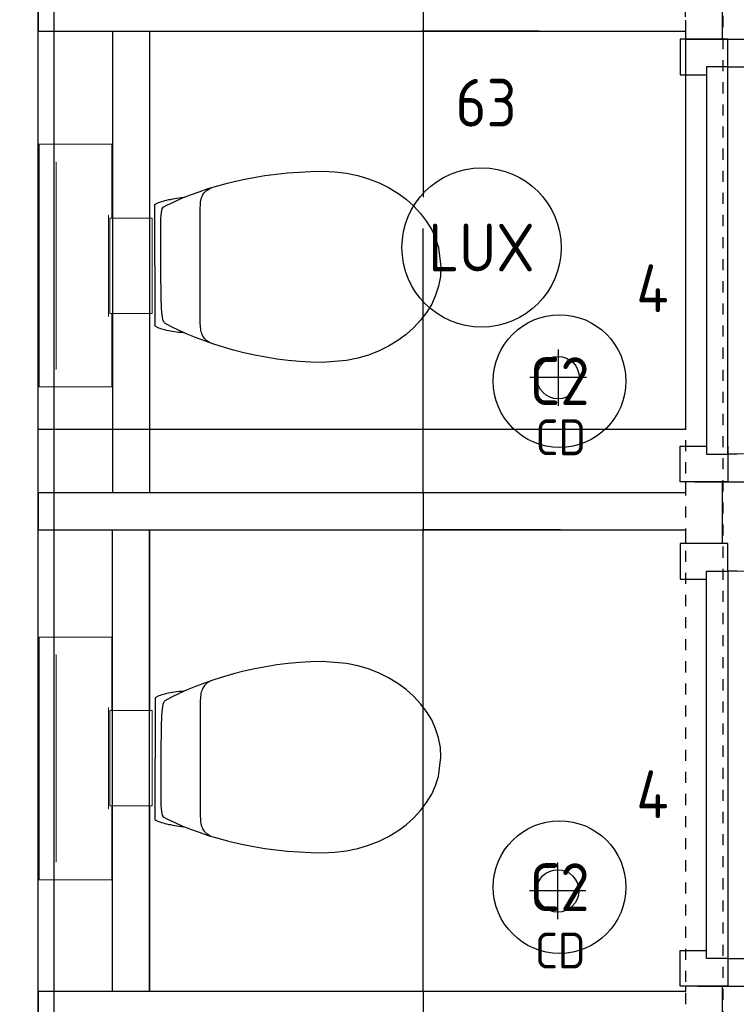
# Model space of a CAD drawing. Header units: millimetres. Extents: x -38032 to 104346, y -31182 to 78566.
# Tile 93 of 213: x 12482 to 13833, y 26520 to 28375. Entities that reach past the tile are written whole.
import ezdxf
from ezdxf.enums import TextEntityAlignment as Align

# ---------------------------------------------------------------- set-up
doc = ezdxf.new("R2010")
doc.units = ezdxf.units.MM
doc.header["$LTSCALE"] = 100
doc.set_wipeout_variables(frame=1)
doc.linetypes.add('STYLE_01', pattern=[0.41664, 0.20828, -0.20836])
for name, color, linetype in [('AL$1A---_ALGEMEEN', 8, 'Continuous'), ('AL------_MAATV', 200, 'Continuous'), ('AL------_SPARING', 2, 'Continuous'), ('BOUWKUNDIG', 8, 'Continuous'), ('EL6311--', 3, 'Continuous'), ('EL6311--_meetgegevens LUX-waarden', 3, 'Continuous')]:
    doc.layers.add(name, color=color, linetype=linetype)
doc.styles.add('Arial', font='ARIAL.TTF')
doc.styles.add('BURO-018', font='iso.shx', dxfattribs={"height": 90})
doc.dimstyles.new('VyA', dxfattribs={"dimtxt": 2.272868, "dimasz": 2.120801, "dimexe": 1.5, "dimexo": 1.59, "dimgap": 0.5, "dimtad": 1, "dimdec": 0, "dimzin": 11, "dimtxsty": 'Arial', "dimblk": 'VW_SLASH', "dimcen": 0, "dimdle": 1, "dimazin": 0, "dimtfac": 0.8, "dimtdec": 0, "dimtix": 1, "dimtmove": 0, "dimatfit": 0, "dimldrblk": 'VW_FILLEDARROW', "dimfxl": 0, "dimfrac": 2, "dimtolj": 1, "dimtzin": 11, "dimarcsym": 0})

# ---------------------------------------------------------------- blocks, each defined once
blk = doc.blocks.new('1115B3A')
at = {"color": 0, "linetype": 'Continuous'}
blk.add_circle((0, 0), 2.5, dxfattribs=at)
at = {"color": 0, "linetype": 'Continuous', "style": 'BURO-018'}
for tag, p in [('E_GKAST', (0, 8)), ('E_GROEP', (0, 5)), ('E_SGROEP', (4.5, 5)), ('E_ARMCODE', (0, 0)), ('E_SLET', (4.5, -1))]:
    blk.add_attdef(tag, text='', height=1.8, dxfattribs=at).set_placement(p, align=Align.MIDDLE)
blk = doc.blocks.new('Centraaldoos')
at = {"color": 1, "linetype": 'Continuous'}
for p, q in [((0, -2), (0, 2)), ((-2, 0), (2, 0))]:
    blk.add_line(p, q, dxfattribs=at)
at = {"color": 0, "linetype": 'Continuous'}
blk.add_circle((0, 0), 1.5, dxfattribs=at)
at = {"color": 0, "linetype": 'Continuous', "style": 'BURO-018'}
blk.add_attdef('AL_POSNR', text='', height=1.8, dxfattribs=at).set_placement((0, 3), align=Align.CENTER)
at = {"color": 0, "linetype": 'Continuous', "style": 'BURO-018', "flags": 1}
blk.add_attdef('AL_OMS', (0, 0), '', height=1.8, dxfattribs=at)
at = {"layer": 'AL------_MAATV', "style": 'BURO-018'}
blk.add_text('CD', height=2.5313, rotation=180, dxfattribs=at).set_placement((1.609, 5.481))
blk = doc.blocks.new('toil. 10 top')
at = {"color": 0, "lineweight": 5}
blk.add_wipeout([(-202.38, 176.35), (202.64, 176.35), (202.64, 77.25), (-202.38, 77.25)], dxfattribs=at).dxf.layer = 'AL$1A---_ALGEMEEN'
at = {"color": 0}
blk.add_wipeout([(-126.41, -63.78), (-125.9, -59.46), (-125.39, -54.88), (-124.88, -50.82), (-124.12, -47.01), (-123.61, -42.94), (-123.1, -39.13), (-122.34, -35.57), (-121.58, -32.02), (-120.82, -28.71), (-120.05, -25.66), (-119.29, -22.87), (-118.27, -19.82), (-117.51, -17.28), (-116.5, -14.99), (-113.95, -10.42), (115.23, -9.66), (116.5, -11.69), (117.77, -13.97), (119.04, -16.52), (120.06, -19.31), (121.08, -22.36), (122.09, -25.41), (122.86, -28.71), (123.87, -32.02), (124.64, -36.08), (125.14, -39.64), (125.91, -43.45), (126.67, -47.52), (127.18, -51.33), (127.94, -55.39), (129.46, -63.27)], dxfattribs=at).dxf.layer = 'AL$1A---_ALGEMEEN'
at = {"layer": 'AL$1A---_ALGEMEEN', "color": 0, "lineweight": 5, "flags": 128}
blk.add_lwpolyline([(-202.38, 176.35), (202.64, 176.35), (202.64, 77.25), (-202.38, 77.25), (-202.38, 176.35)], dxfattribs=at)
at = {"layer": 'AL$1A---_ALGEMEEN', "color": 0, "flags": 128}
blk.add_lwpolyline([(-126.41, -63.78), (-125.9, -59.46), (-125.39, -54.88), (-124.88, -50.82), (-124.12, -47.01), (-123.61, -42.94), (-123.1, -39.13), (-122.34, -35.57), (-121.58, -32.02), (-120.82, -28.71), (-120.05, -25.66), (-119.29, -22.87), (-118.27, -19.82), (-117.51, -17.28), (-116.5, -14.99), (-113.95, -10.42), (115.23, -9.66), (116.5, -11.69), (117.77, -13.97), (119.04, -16.52), (120.06, -19.31), (121.08, -22.36), (122.09, -25.41), (122.86, -28.71), (123.87, -32.02), (124.64, -36.08), (125.14, -39.64), (125.91, -43.45), (126.67, -47.52), (127.18, -51.33), (127.94, -55.39), (129.46, -63.27)], dxfattribs=at)
at = {"color": 0, "lineweight": 5}
blk.add_wipeout([(-89.82, 75.21), (89.57, 75.21), (89.57, -4.57), (-89.82, -4.57)], dxfattribs=at).dxf.layer = 'AL$1A---_ALGEMEEN'
at = {"color": 0}
blk.add_wipeout([(-182.05, -326), (-181.8, -304.15), (-180.53, -282.55), (-178.5, -260.95), (-175.96, -239.61), (-172.4, -218.77), (-168.59, -198.19), (-164.01, -177.86), (-159.18, -158.29), (-153.59, -139.24), (-147.75, -120.94), (-141.65, -103.15), (-135.3, -86.65), (-128.69, -70.89), (-121.83, -55.65), (-114.97, -41.42), (-107.86, -28.46), (-106.59, -27.19), (-104.3, -25.92), (-101, -24.9), (-96.93, -24.14), (-92.1, -23.38), (-86.51, -22.87), (-80.16, -22.36), (-73.04, -22.11), (-65.68, -21.85), (-57.29, -21.6), (-48.65, -21.6), (-39.5, -21.6), (-29.85, -21.34), (-19.68, -21.34), (1.41, -21.34), (11.81, -21.34), (22.49, -21.34), (32.4, -21.34), (42.31, -21.09), (51.2, -21.09), (60.09, -20.84), (68.22, -20.84), (76.1, -20.84), (82.96, -21.09), (89.32, -21.34), (95.16, -21.6), (99.99, -22.11), (104.05, -22.87), (107.1, -23.63), (110.66, -25.66), (113.96, -32.52), (120.82, -45.99), (127.43, -60.98), (133.78, -76.74), (139.63, -93.25), (145.47, -110.27), (150.81, -128.31), (155.89, -147.11), (158.18, -156.77), (162.5, -176.33), (166.56, -196.41), (169.86, -216.99), (172.66, -238.34), (174.95, -259.93), (176.73, -281.79), (177.74, -303.64), (178.25, -326), (177.23, -348.87), (174.44, -370.981), (170.12, -392.571), (164.02, -412.651), (156.4, -432.471), (147.25, -450.511), (136.83, -467.791), (125.4, -483.801), (112.44, -498.031), (98.72, -510.981), (83.73, -522.161), (67.97, -531.821), (51.45, -539.191), (34.43, -544.781), (-1.9, -549.101), (-20.19, -548.081), (-38.23, -544.781), (-55.51, -539.191), (-72.03, -531.821), (-87.78, -522.161), (-102.52, -510.981), (-116.5, -498.031), (-129.2, -483.801), (-140.89, -467.791), (-151.31, -450.511), (-160.46, -432.471), (-168.08, -412.651), (-174.18, -392.571), (-178.5, -370.981)], dxfattribs=at).dxf.layer = 'AL$1A---_ALGEMEEN'
at = {"layer": 'AL$1A---_ALGEMEEN', "color": 0}
blk.add_line((460, 0), (-460, 0), dxfattribs=at)
at = {"layer": 'AL$1A---_ALGEMEEN', "color": 0, "lineweight": 5, "flags": 128}
blk.add_lwpolyline([(-89.82, 75.21), (89.57, 75.21), (89.57, -4.57), (-89.82, -4.57), (-89.82, 75.21)], dxfattribs=at)
at = {"layer": 'AL$1A---_ALGEMEEN', "color": 0, "flags": 128}
blk.add_lwpolyline([(-182.05, -326), (-181.8, -304.15), (-180.53, -282.55), (-178.5, -260.95), (-175.96, -239.61), (-172.4, -218.77), (-168.59, -198.19), (-164.01, -177.86), (-159.18, -158.29), (-153.59, -139.24), (-147.75, -120.94), (-141.65, -103.15), (-135.3, -86.65), (-128.69, -70.89), (-121.83, -55.65), (-114.97, -41.42), (-107.86, -28.46), (-106.59, -27.19), (-104.3, -25.92), (-101, -24.9), (-96.93, -24.14), (-92.1, -23.38), (-86.51, -22.87), (-80.16, -22.36), (-73.04, -22.11), (-65.68, -21.85), (-57.29, -21.6), (-48.65, -21.6), (-39.5, -21.6), (-29.85, -21.34), (-19.68, -21.34), (1.41, -21.34), (11.81, -21.34), (22.49, -21.34), (32.4, -21.34), (42.31, -21.09), (51.2, -21.09), (60.09, -20.84), (68.22, -20.84), (76.1, -20.84), (82.96, -21.09), (89.32, -21.34), (95.16, -21.6), (99.99, -22.11), (104.05, -22.87), (107.1, -23.63), (110.66, -25.66), (113.96, -32.52), (120.82, -45.99), (127.43, -60.98), (133.78, -76.74), (139.63, -93.25), (145.47, -110.27), (150.81, -128.31), (155.89, -147.11), (158.18, -156.77), (162.5, -176.33), (166.56, -196.41), (169.86, -216.99), (172.66, -238.34), (174.95, -259.93), (176.73, -281.79), (177.74, -303.64), (178.25, -326), (177.23, -348.87), (174.44, -370.981), (170.12, -392.571), (164.02, -412.651), (156.4, -432.471), (147.25, -450.511), (136.83, -467.791), (125.4, -483.801), (112.44, -498.031), (98.72, -510.981), (83.73, -522.161), (67.97, -531.821), (51.45, -539.191), (34.43, -544.781), (-1.9, -549.101), (-20.19, -548.081), (-38.23, -544.781), (-55.51, -539.191), (-72.03, -531.821), (-87.78, -522.161), (-102.52, -510.981), (-116.5, -498.031), (-129.2, -483.801), (-140.89, -467.791), (-151.31, -450.511), (-160.46, -432.471), (-168.08, -412.651), (-174.18, -392.571), (-178.5, -370.981), (-182.05, -326)], dxfattribs=at)
at = {"color": 0, "lineweight": 5}
for points in [[(-228.05, 208.36), (-228.05, 71.4), (-89.82, 71.4)], [(89.82, 71.4), (229.32, 71.4), (229.32, 208.87)]]:
    blk.add_wipeout(points, dxfattribs=at).dxf.layer = 'AL$1A---_ALGEMEEN'
at = {"color": 0}
blk.add_wipeout([(-145.72, -115.35), (-144.45, -112.56), (-142.92, -110.01), (-141.14, -107.73), (-139.11, -105.19), (-137.08, -103.41), (-134.79, -101.88), (-132.25, -100.36), (-129.71, -99.09), (-127.17, -98.33), (-124.37, -97.31), (-121.83, -96.8), (-119.04, -96.29), (-116.24, -96.04), (-113.45, -95.79), (-107.86, -95.54), (110.66, -95.54), (112.95, -95.79), (115.74, -95.79), (118.28, -96.04), (120.82, -96.04), (123.36, -96.55), (125.91, -97.06), (128.19, -97.82), (130.73, -98.83), (133.02, -99.85), (135.31, -101.12), (137.59, -102.9), (139.63, -104.68), (141.66, -107.22), (143.44, -109.51), (147, -115.35)], dxfattribs=at).dxf.layer = 'AL$1A---_ALGEMEEN'
at = {"layer": 'AL$1A---_ALGEMEEN', "color": 0, "lineweight": 5}
blk.add_line((-228.05, 208.36), (229.32, 208.36), dxfattribs=at)
at = {"layer": 'AL$1A---_ALGEMEEN', "color": 0}
blk.add_line((460, 70), (-460, 70), dxfattribs=at)
at = {"layer": 'AL$1A---_ALGEMEEN', "color": 0, "lineweight": 5, "flags": 128}
for points in [[(-228.05, 208.36), (-228.05, 71.4), (-89.82, 71.4)], [(89.82, 71.4), (229.32, 71.4), (229.32, 208.87)]]:
    blk.add_lwpolyline(points, dxfattribs=at)
at = {"layer": 'AL$1A---_ALGEMEEN', "color": 0, "flags": 128}
blk.add_lwpolyline([(-145.72, -115.35), (-144.45, -112.56), (-142.92, -110.01), (-141.14, -107.73), (-139.11, -105.19), (-137.08, -103.41), (-134.79, -101.88), (-132.25, -100.36), (-129.71, -99.09), (-127.17, -98.33), (-124.37, -97.31), (-121.83, -96.8), (-119.04, -96.29), (-116.24, -96.04), (-113.45, -95.79), (-107.86, -95.54), (110.66, -95.54), (112.95, -95.79), (115.74, -95.79), (118.28, -96.04), (120.82, -96.04), (123.36, -96.55), (125.91, -97.06), (128.19, -97.82), (130.73, -98.83), (133.02, -99.85), (135.31, -101.12), (137.59, -102.9), (139.63, -104.68), (141.66, -107.22), (143.44, -109.51), (147, -115.35)], dxfattribs=at)
blk = doc.blocks.new('32x_hout-mk 809s-p')
at = {"color": 0}
for points in [[(-20.7, -167), (-20.7, -100), (-110.7, -100), (-110.7, -167)], [(-110.7, -867), (-20.7, -867), (-20.7, -934), (-110.7, -934)]]:
    blk.add_wipeout(points, dxfattribs=at).dxf.layer = 'AL$1A---_ALGEMEEN'
at = {"layer": 'AL$1A---_ALGEMEEN', "color": 0}
for points in [[(-20.7, -167), (-20.7, -100), (-110.7, -100), (-110.7, -167)], [(709.1, -864.1), (708.4, -846.2), (707.3, -828.3), (705.8, -810.4), (703.8, -792.6), (701.4, -774.9), (698.5, -757.2), (695.3, -739.6), (691.6, -722.1), (687.4, -704.6), (682.8, -687.3), (677.9, -670.1), (672.4, -653), (666.6, -636.1), (660.4, -619.3), (653.7, -602.6), (646.7, -586.2), (639.2, -569.9), (631.3, -553.8), (623.1, -537.9), (614.5, -522.2), (605.4, -506.7), (596, -491.5), (586.3, -476.4), (576.1, -461.7), (565.6, -447.1), (554.8, -432.9), (543.6, -418.9), (532.1, -405.2), (520.2, -391.8), (508, -378.6), (495.5, -365.8), (482.7, -353.3), (469.5, -341.1), (456.1, -329.2), (442.4, -317.7), (428.4, -306.5), (414.2, -295.7), (399.6, -285.2), (384.9, -275), (369.8, -265.3), (354.6, -255.9), (339.1, -246.8), (323.4, -238.2), (307.5, -229.9), (291.4, -222.1), (275.1, -214.6), (258.7, -207.6), (242, -200.9), (225.2, -194.7), (208.3, -188.8), (191.2, -183.4), (174, -178.4), (156.7, -173.9), (139.2, -169.7), (121.7, -166), (104.1, -162.7), (86.4, -159.9), (68.7, -157.5), (50.8, -155.5), (33, -154), (15.1, -152.9), (-2.8, -152.2), (-20.7, -152), (-20.7, -882), (709.3, -882)], [(-110.7, -867), (-20.7, -867), (-20.7, -934), (-110.7, -934)]]:
    blk.add_lwpolyline(points, close=True, dxfattribs=at)
at = {"color": 0}
blk.add_wipeout([(-60.7, -152), (-20.7, -152), (-20.7, -882), (-60.7, -882)], dxfattribs=at).dxf.layer = 'AL$1A---_ALGEMEEN'
at = {"layer": 'AL$1A---_ALGEMEEN', "color": 0}
blk.add_lwpolyline([(-60.7, -152), (-20.7, -152), (-20.7, -882), (-60.7, -882)], close=True, dxfattribs=at)
blk = doc.blocks.new('32x_hout-mk 809-p')
at = {"color": 0}
for points in [[(-20.7, -167), (-20.7, -100), (-110.7, -100), (-110.7, -167)], [(-110.7, -867), (-20.7, -867), (-20.7, -934), (-110.7, -934)]]:
    blk.add_wipeout(points, dxfattribs=at).dxf.layer = 'AL$1A---_ALGEMEEN'
at = {"layer": 'AL$1A---_ALGEMEEN', "color": 0}
for points in [[(-20.7, -167), (-20.7, -100), (-110.7, -100), (-110.7, -167)], [(709.1, -864.1), (708.4, -846.2), (707.3, -828.3), (705.8, -810.4), (703.8, -792.6), (701.4, -774.9), (698.5, -757.2), (695.3, -739.6), (691.6, -722.1), (687.4, -704.6), (682.8, -687.3), (677.9, -670.1), (672.4, -653), (666.6, -636.1), (660.4, -619.3), (653.7, -602.6), (646.7, -586.2), (639.2, -569.9), (631.3, -553.8), (623.1, -537.9), (614.5, -522.2), (605.4, -506.7), (596, -491.5), (586.3, -476.4), (576.1, -461.7), (565.6, -447.1), (554.8, -432.9), (543.6, -418.9), (532.1, -405.2), (520.2, -391.8), (508, -378.6), (495.5, -365.8), (482.7, -353.3), (469.5, -341.1), (456.1, -329.2), (442.4, -317.7), (428.4, -306.5), (414.2, -295.7), (399.6, -285.2), (384.9, -275), (369.8, -265.3), (354.6, -255.9), (339.1, -246.8), (323.4, -238.2), (307.5, -229.9), (291.4, -222.1), (275.1, -214.6), (258.7, -207.6), (242, -200.9), (225.2, -194.7), (208.3, -188.8), (191.2, -183.4), (174, -178.4), (156.7, -173.9), (139.2, -169.7), (121.7, -166), (104.1, -162.7), (86.4, -159.9), (68.7, -157.5), (50.8, -155.5), (33, -154), (15.1, -152.9), (-2.8, -152.2), (-20.7, -152), (-20.7, -882), (709.3, -882)], [(-110.7, -867), (-20.7, -867), (-20.7, -934), (-110.7, -934)]]:
    blk.add_lwpolyline(points, close=True, dxfattribs=at)
at = {"color": 0}
blk.add_wipeout([(-60.7, -152), (-20.7, -152), (-20.7, -882), (-60.7, -882)], dxfattribs=at).dxf.layer = 'AL$1A---_ALGEMEEN'
at = {"layer": 'AL$1A---_ALGEMEEN', "color": 0}
blk.add_lwpolyline([(-60.7, -152), (-20.7, -152), (-20.7, -882), (-60.7, -882)], close=True, dxfattribs=at)
blk = doc.blocks.new('VW_SLASH')
at = {"layer": 'AL$1A---_ALGEMEEN', "color": 0, "linetype": 'ByBlock', "lineweight": -2}
blk.add_line((0, 0), (-1, 0), dxfattribs=at)
at = {"layer": 'AL$1A---_ALGEMEEN', "color": 0, "linetype": 'ByBlock', "lineweight": 5}
blk.add_line((0.5, 0.5), (-0.5, -0.5), dxfattribs=at)
blk = doc.blocks.new('*D1166')
at = {"layer": 'AL$1A---_ALGEMEEN', "color": 0, "lineweight": -2}
for p, q in [((-42570.4, -119), (-42037.5, -119)), ((-42039, -121.1), (-42039, -233.2)), ((-42530.4, -235.3), (-42037.5, -235.3))]:
    blk.add_line(p, q, dxfattribs=at)
at = {"layer": 'AL$1A---_ALGEMEEN', "color": 0, "lineweight": -2, "xscale": 2.12080078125, "yscale": 2.12080078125, "zscale": 2.12080078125}
for p, rotation in [((-42039, -119), 90), ((-42039, -235.3), 270)]:
    blk.add_blockref('VW_SLASH', p, dxfattribs=dict(at, rotation=rotation))
blk = doc.blocks.new('VW_FILLEDARROW')
at = {"layer": 'AL$1A---_ALGEMEEN', "color": 0, "lineweight": -2}
blk.add_solid([(0, 0), (0.47, 0.47), (0.47, -0.47)], dxfattribs=at)
blk = doc.blocks.new('*D1167')
at = {"layer": 'AL$1A---_ALGEMEEN', "color": 0, "lineweight": -2}
for p, q in [((-42622.1, -235.3), (-42037.5, -235.3)), ((-42039, -1067.2), (-42039, -237.5)), ((-42606.4, -1069.3), (-42037.5, -1069.3))]:
    blk.add_line(p, q, dxfattribs=at)
at = {"layer": 'AL$1A---_ALGEMEEN', "color": 0, "lineweight": -2, "xscale": 2.12080078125, "yscale": 2.12080078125, "zscale": 2.12080078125}
for p, rotation in [((-42039, -235.3), 90), ((-42039, -1069.3), 270)]:
    blk.add_blockref('VW_SLASH', p, dxfattribs=dict(at, rotation=rotation))
blk = doc.blocks.new('*D1169')
at = {"layer": 'AL$1A---_ALGEMEEN', "color": 0, "lineweight": -2}
for p, q in [((-42500.4, -1185.7), (-42037.5, -1185.7)), ((-42039, -2017.5), (-42039, -1187.8)), ((-42587.1, -2019.7), (-42037.5, -2019.7))]:
    blk.add_line(p, q, dxfattribs=at)
at = {"layer": 'AL$1A---_ALGEMEEN', "color": 0, "lineweight": -2, "xscale": 2.12080078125, "yscale": 2.12080078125, "zscale": 2.12080078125}
for p, rotation in [((-42039, -1185.7), 90), ((-42039, -2019.7), 270)]:
    blk.add_blockref('VW_SLASH', p, dxfattribs=dict(at, rotation=rotation))
blk = doc.blocks.new('*D1170')
at = {"layer": 'AL$1A---_ALGEMEEN', "color": 0, "lineweight": -2}
for p, q in [((-42600.4, -2019.7), (-42037.5, -2019.7)), ((-42039, -2021.8), (-42039, -2133.9)), ((-42566.4, -2136), (-42037.5, -2136))]:
    blk.add_line(p, q, dxfattribs=at)
at = {"layer": 'AL$1A---_ALGEMEEN', "color": 0, "lineweight": -2, "xscale": 2.12080078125, "yscale": 2.12080078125, "zscale": 2.12080078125}
for p, rotation in [((-42039, -2019.7), 90), ((-42039, -2136), 270)]:
    blk.add_blockref('VW_SLASH', p, dxfattribs=dict(at, rotation=rotation))
blk = doc.blocks.new('*D1140')
at = {"layer": 'AL$1A---_ALGEMEEN', "color": 0, "lineweight": -2}
for p, q in [((-43913.7, -853.4), (-43913.7, 481.5)), ((-43845.8, 480), (-43911.6, 480)), ((-43843.7, -783.4), (-43843.7, 481.5))]:
    blk.add_line(p, q, dxfattribs=at)
at = {"layer": 'AL$1A---_ALGEMEEN', "color": 0, "lineweight": -2, "xscale": 2.12080078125, "yscale": 2.12080078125, "zscale": 2.12080078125, "rotation": 180}
blk.add_blockref('VW_SLASH', (-43913.7, 480), dxfattribs=at)
at = {"layer": 'AL$1A---_ALGEMEEN', "color": 0, "lineweight": -2, "xscale": 2.12080078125, "yscale": 2.12080078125, "zscale": 2.12080078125}
blk.add_blockref('VW_SLASH', (-43843.7, 480), dxfattribs=at)
blk = doc.blocks.new('*D1141')
at = {"layer": 'AL$1A---_ALGEMEEN', "color": 0, "lineweight": -2}
for p, q in [((-42885.5, -150), (-43119.2, -150)), ((-43117.7, -152.1), (-43117.7, -217.9)), ((-42899.3, -220), (-43119.2, -220))]:
    blk.add_line(p, q, dxfattribs=at)
at = {"layer": 'AL$1A---_ALGEMEEN', "color": 0, "lineweight": -2, "xscale": 2.12080078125, "yscale": 2.12080078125, "zscale": 2.12080078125}
for p, rotation in [((-43117.7, -150), 90), ((-43117.7, -220), 270)]:
    blk.add_blockref('VW_SLASH', p, dxfattribs=dict(at, rotation=rotation))
blk = doc.blocks.new('*D1142')
at = {"layer": 'AL$1A---_ALGEMEEN', "color": 0, "lineweight": -2}
for p, q in [((-42859.3, -1090), (-43119.2, -1090)), ((-43117.7, -1092.1), (-43117.7, -1157.9)), ((-42859.3, -1160), (-43119.2, -1160))]:
    blk.add_line(p, q, dxfattribs=at)
at = {"layer": 'AL$1A---_ALGEMEEN', "color": 0, "lineweight": -2, "xscale": 2.12080078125, "yscale": 2.12080078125, "zscale": 2.12080078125}
for p, rotation in [((-43117.7, -1090), 90), ((-43117.7, -1160), 270)]:
    blk.add_blockref('VW_SLASH', p, dxfattribs=dict(at, rotation=rotation))
blk = doc.blocks.new('*D1143')
at = {"layer": 'AL$1A---_ALGEMEEN', "color": 0, "lineweight": -2}
for p, q in [((-42979.3, -2030), (-43119.2, -2030)), ((-43117.7, -2032.1), (-43117.7, -2097.9)), ((-42979.3, -2100), (-43119.2, -2100))]:
    blk.add_line(p, q, dxfattribs=at)
at = {"layer": 'AL$1A---_ALGEMEEN', "color": 0, "lineweight": -2, "xscale": 2.12080078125, "yscale": 2.12080078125, "zscale": 2.12080078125}
for p, rotation in [((-43117.7, -2030), 90), ((-43117.7, -2100), 270)]:
    blk.add_blockref('VW_SLASH', p, dxfattribs=dict(at, rotation=rotation))
blk = doc.blocks.new('*D1144')
at = {"layer": 'AL$1A---_ALGEMEEN', "color": 0, "lineweight": -2}
for p, q in [((-43049.3, -220), (-43119.2, -220)), ((-43117.7, -222.1), (-43117.7, -533.1)), ((-43117.7, -1087.9), (-43117.7, -591.8)), ((-42889.3, -1090), (-43119.2, -1090))]:
    blk.add_line(p, q, dxfattribs=at)
at = {"layer": 'AL$1A---_ALGEMEEN', "color": 0, "lineweight": -2, "xscale": 2.12080078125, "yscale": 2.12080078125, "zscale": 2.12080078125}
for p, rotation in [((-43117.7, -220), 90), ((-43117.7, -1090), 270)]:
    blk.add_blockref('VW_SLASH', p, dxfattribs=dict(at, rotation=rotation))
blk = doc.blocks.new('*D1145')
at = {"layer": 'AL$1A---_ALGEMEEN', "color": 0, "lineweight": -2}
for p, q in [((-42885.5, -1160), (-43119.2, -1160)), ((-43117.7, -2027.9), (-43117.7, -1162.1)), ((-42885.5, -2030), (-43119.2, -2030))]:
    blk.add_line(p, q, dxfattribs=at)
at = {"layer": 'AL$1A---_ALGEMEEN', "color": 0, "lineweight": -2, "xscale": 2.12080078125, "yscale": 2.12080078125, "zscale": 2.12080078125}
for p, rotation in [((-43117.7, -1160), 90), ((-43117.7, -2030), 270)]:
    blk.add_blockref('VW_SLASH', p, dxfattribs=dict(at, rotation=rotation))
blk = doc.blocks.new('*D1147')
at = {"layer": 'AL$1A---_ALGEMEEN', "color": 0, "lineweight": -2}
for p, q in [((-42623.7, -221.6), (-42623.7, -971.5)), ((-43843.7, -968.4), (-43843.7, -968.5)), ((-43841.6, -970), (-42625.8, -970))]:
    blk.add_line(p, q, dxfattribs=at)
at = {"layer": 'AL$1A---_ALGEMEEN', "color": 0, "lineweight": -2, "xscale": 2.12080078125, "yscale": 2.12080078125, "zscale": 2.12080078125, "rotation": 180}
blk.add_blockref('VW_SLASH', (-43843.7, -970), dxfattribs=at)
at = {"layer": 'AL$1A---_ALGEMEEN', "color": 0, "lineweight": -2, "xscale": 2.12080078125, "yscale": 2.12080078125, "zscale": 2.12080078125}
blk.add_blockref('VW_SLASH', (-42623.7, -970), dxfattribs=at)
blk = doc.blocks.new('*D1159')
at = {"layer": 'AL$1A---_ALGEMEEN', "color": 0, "lineweight": -2}
for p, q in [((-43843.7, -460.9), (-43843.7, 481.5)), ((-43841.6, 480), (-42625.8, 480)), ((-42623.7, -193.4), (-42623.7, 481.5))]:
    blk.add_line(p, q, dxfattribs=at)
at = {"layer": 'AL$1A---_ALGEMEEN', "color": 0, "lineweight": -2, "xscale": 2.12080078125, "yscale": 2.12080078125, "zscale": 2.12080078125, "rotation": 180}
blk.add_blockref('VW_SLASH', (-43843.7, 480), dxfattribs=at)
at = {"layer": 'AL$1A---_ALGEMEEN', "color": 0, "lineweight": -2, "xscale": 2.12080078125, "yscale": 2.12080078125, "zscale": 2.12080078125}
blk.add_blockref('VW_SLASH', (-42623.7, 480), dxfattribs=at)
blk = doc.blocks.new('080101-lux')
at = {"color": 0, "linetype": 'Continuous'}
blk.add_circle((0, 0), 3, dxfattribs=at)
at = {"color": 0, "linetype": 'Continuous', "style": 'BURO-018', "flags": 1}
for tag, p in [('E_ID', (0, 0)), ('E_NUMMER', (0, -5))]:
    blk.add_attdef(tag, p, '', height=1.8, dxfattribs=at)
at = {"color": 0, "linetype": 'Continuous', "style": 'BURO-018'}
blk.add_attdef('E_TEXT', text='', height=1.8, dxfattribs=at).set_placement((0, 0), align=Align.MIDDLE)
blk.add_attdef('E_KODE', text='', height=1.8, dxfattribs=at).set_placement((5, 0), align=Align.MIDDLE_LEFT)
blk = doc.blocks.new('Group-30')
at = {"color": 0}
for points in [[(-43843.69, -220.004), (-43633.69, -220.004), (-43633.69, -1090.004), (-43843.69, -1090.004)], [(-43843.69, -1159.543), (-43633.69, -1159.543), (-43633.69, -2029.543), (-43843.69, -2029.543)]]:
    blk.add_wipeout(points, dxfattribs=at).dxf.layer = 'AL$1A---_ALGEMEEN'
at = {"layer": 'AL$1A---_ALGEMEEN', "color": 0}
for points in [[(-43843.69, -220.004), (-43633.69, -220.004), (-43633.69, -1090.004), (-43843.69, -1090.004)], [(-43843.69, -1159.543), (-43633.69, -1159.543), (-43633.69, -2029.543), (-43843.69, -2029.543)]]:
    blk.add_lwpolyline(points, close=True, dxfattribs=at)
at = {"layer": 'AL$1A---_ALGEMEEN', "color": 0, "rotation": 90}
blk.add_blockref('toil. 10 top', (-43633.69, -662.379), dxfattribs=at)
at = {"layer": 'AL$1A---_ALGEMEEN', "color": 0, "xscale": -1, "rotation": 90}
blk.add_blockref('toil. 10 top', (-43633.69, -1590.129), dxfattribs=at)
at = {"color": 0}
blk.add_wipeout([(-42553.69, -2148.004), (-42553.69, -1998.004), (-42623.69, -1998.004), (-42623.69, -2030.004), (-43843.69, -2030.004), (-43843.69, -2100.004), (-42623.69, -2100.004), (-42623.69, -2148.004)], dxfattribs=at).dxf.layer = 'AL$1A---_ALGEMEEN'
at = {"layer": 'AL$1A---_ALGEMEEN', "color": 0}
blk.add_lwpolyline([(-42553.69, -2148.004), (-42553.69, -1998.004), (-42623.69, -1998.004), (-42623.69, -2030.004), (-43843.69, -2030.004), (-43843.69, -2100.004), (-42623.69, -2100.004), (-42623.69, -2148.004)], close=True, dxfattribs=at)
dim = blk.add_linear_dim(base=(-43117.69, -2100.004), p1=(-42977.69, -2030.004), p2=(-42977.69, -2100.004), angle=90, dimstyle='VyA', override={"dimtxt": 2.272868, "dimgap": 25, "dimlfac": 50, "dimpost": '<>', "dimtxsty": 'Arial', "dimtmove": 2}, dxfattribs=at)
dim.commit()
dim.dimension.update_dxf_attribs({"geometry": '*D1143', "text_midpoint": (-43143.851, -2065.004)})
at = {"color": 0}
blk.add_wipeout([(-43843.69, -2970.004), (-43843.69, -2320.169), (-43843.69, -2100.004), (-43843.69, -2030.004), (-43843.69, -1160.004), (-43843.69, -1090.004), (-43843.69, -220.004), (-43843.69, -150.004), (-43843.69, -90.169), (-43843.69, 724.996), (-43913.69, 724.996), (-43913.69, -70.012), (-43913.69, -150.004), (-43913.69, -220.004), (-43913.69, -1090.004), (-43913.69, -1160.004), (-43913.69, -2030.004), (-43913.69, -2100.004), (-43913.69, -2300.012), (-43913.69, -2970.004)], dxfattribs=at).dxf.layer = 'AL$1A---_ALGEMEEN'
at = {"layer": 'AL$1A---_ALGEMEEN', "color": 0}
blk.add_lwpolyline([(-43843.69, -2970.004), (-43843.69, -2320.169), (-43843.69, -2100.004), (-43843.69, -2030.004), (-43843.69, -1160.004), (-43843.69, -1090.004), (-43843.69, -220.004), (-43843.69, -150.004), (-43843.69, -90.169), (-43843.69, 724.996), (-43913.69, 724.996), (-43913.69, -70.012), (-43913.69, -150.004), (-43913.69, -220.004), (-43913.69, -1090.004), (-43913.69, -1160.004), (-43913.69, -2030.004), (-43913.69, -2100.004), (-43913.69, -2300.012), (-43913.69, -2970.004)], close=True, dxfattribs=at)
at = {"color": 0}
for points in [[(-43843.69, -150.004), (-43843.69, -220.004), (-42623.69, -220.004), (-42623.69, -235.337), (-42553.69, -235.337), (-42553.69, -119.004), (-42623.69, -119.004), (-42623.69, -150.004)], [(-43843.69, -1090.004), (-43843.69, -1160.004), (-42623.69, -1160.004), (-42623.69, -1186.004), (-42553.69, -1186.004), (-42553.69, -1068.004), (-42623.69, -1068.004), (-42623.69, -1090.004)]]:
    blk.add_wipeout(points, dxfattribs=at).dxf.layer = 'AL$1A---_ALGEMEEN'
at = {"layer": 'AL$1A---_ALGEMEEN', "color": 0}
for points in [[(-43843.69, -150.004), (-43843.69, -220.004), (-42623.69, -220.004), (-42623.69, -235.337), (-42553.69, -235.337), (-42553.69, -119.004), (-42623.69, -119.004), (-42623.69, -150.004)], [(-43843.69, -1090.004), (-43843.69, -1160.004), (-42623.69, -1160.004), (-42623.69, -1186.004), (-42553.69, -1186.004), (-42553.69, -1068.004), (-42623.69, -1068.004), (-42623.69, -1090.004)]]:
    blk.add_lwpolyline(points, close=True, dxfattribs=at)
dim = blk.add_linear_dim(base=(-43913.69, 479.988), p1=(-43843.69, -785.012), p2=(-43913.69, -855.012), dimstyle='VyA', override={"dimtxt": 2.272868, "dimgap": 25, "dimlfac": 50, "dimpost": '<>', "dimtxsty": 'Arial', "dimtmove": 2}, dxfattribs=at)
dim.commit()
dim.dimension.update_dxf_attribs({"geometry": '*D1140', "text_midpoint": (-43878.69, 506.149)})
for base, p1, p2, picture, middle in [((-43117.69, -220.004), (-42883.871, -150.004), (-42897.69, -220.004), '*D1141', (-43143.851, -185.004)), ((-43117.69, -1160.004), (-42857.69, -1090.004), (-42857.69, -1160.004), '*D1142', (-43143.851, -1125.004)), ((-43117.69, -1160.004), (-42883.871, -2030.004), (-42883.871, -1160.004), '*D1145', (-43143.851, -1595.004))]:
    dim = blk.add_linear_dim(base=base, p1=p1, p2=p2, angle=90, dimstyle='VyA', override={"dimtxt": 2.272868, "dimgap": 25, "dimlfac": 50, "dimpost": '<>', "dimtxsty": 'Arial', "dimtmove": 2}, dxfattribs=at)
    dim.commit()
    dim.dimension.update_dxf_attribs({"geometry": picture, "text_midpoint": middle})
dim = blk.add_linear_dim(base=(-43117.69, -220.004), p1=(-42887.69, -1090.004), p2=(-43047.69, -220.004), angle=90, dimstyle='VyA', override={"dimtxt": 2.272868, "dimgap": 25, "dimlfac": 50, "dimpost": '<>', "dimtxsty": 'Arial', "dimtmove": 2}, dxfattribs=at)
dim.commit()
dim.dimension.update_dxf_attribs({"geometry": '*D1144', "text_midpoint": (-43142.69, -562.45), "dimtype": 128})
at = {"layer": 'AL$1A---_ALGEMEEN', "color": 0, "xscale": -1, "rotation": 180}
blk.add_blockref('32x_hout-mk 809s-p', (-42522.983, -1169.337), dxfattribs=at)
at = {"layer": 'AL$1A---_ALGEMEEN', "color": 0}
blk.add_blockref('32x_hout-mk 809-p', (-42522.983, -1085.67), dxfattribs=at)
at = {"layer": 'AL$1A---_ALGEMEEN', "color": 0, "linetype": 'STYLE_01'}
blk.add_lwpolyline([(-42622.822, 724.996), (-42552.822, 724.996), (-42552.822, -2970.004), (-42622.822, -2970.004)], close=True, dxfattribs=at)
at = {"layer": 'AL$1A---_ALGEMEEN', "color": 0}
for base, p1, p2, picture, middle in [((-42623.69, 479.988), (-43843.69, -462.504), (-42623.69, -195.004), '*D1159', (-43233.69, 506.148)), ((-42623.69, -970.012), (-43843.69, -970.012), (-42623.69, -220.004), '*D1147', (-43233.69, -943.852))]:
    dim = blk.add_linear_dim(base=base, p1=p1, p2=p2, dimstyle='VyA', override={"dimtxt": 2.272868, "dimgap": 25, "dimlfac": 50, "dimpost": '<>', "dimtxsty": 'Arial', "dimtmove": 2}, dxfattribs=at)
    dim.commit()
    dim.dimension.update_dxf_attribs({"geometry": picture, "text_midpoint": middle})
for base, p1, p2, picture, middle in [((-42039, -235.337), (-42571.969, -119.004), (-42531.969, -235.337), '*D1166', (-42065.16, -177.171)), ((-42039, -235.337), (-42607.969, -1069.337), (-42623.69, -235.337), '*D1167', (-42065.16, -652.337)), ((-42039, -1185.67), (-42588.69, -2019.67), (-42501.969, -1185.67), '*D1169', (-42065.16, -1602.67)), ((-42039, -2136.004), (-42601.969, -2019.67), (-42568, -2136.004), '*D1170', (-42065.16, -2077.837))]:
    dim = blk.add_linear_dim(base=base, p1=p1, p2=p2, angle=90, dimstyle='VyA', override={"dimtxt": 2.272868, "dimgap": 25, "dimlfac": 50, "dimpost": '<>', "dimtxsty": 'Arial', "dimtmove": 2}, dxfattribs=at)
    dim.commit()
    dim.dimension.update_dxf_attribs({"geometry": picture, "text_midpoint": middle})
blk = doc.blocks.new('200254 W 212 3 04-12-2007')
at = {"layer": 'AL$1A---_ALGEMEEN'}
blk.add_blockref('Group-30', (20163, 3587.4), dxfattribs=at)
blk.add_lwpolyline([(-23650.9, 4262.4), (-21307.9, 4262.4), (-21307.9, 692.4), (-23650.9, 692.4)], close=True, dxfattribs=at)

msp = doc.modelspace()

# ---------------------------------------------------------------- block references
at = {"layer": 'BOUWKUNDIG'}
msp.add_blockref('200254 W 212 3 04-12-2007', (36198, 24986.5), dxfattribs=at)

# ---------------------------------------------------------------- next in the draw order: block references
at = {"layer": 'AL------_SPARING', "xscale": 26.66666666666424, "yscale": 26.66666666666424, "zscale": 26.66666666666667, "rotation": 180}
for p in [(13497.4, 27700.8), (13496.5, 26733.7)]:
    msp.add_blockref('Centraaldoos', p, dxfattribs=at)
at = {"layer": 'EL6311--'}
ref = msp.add_blockref('1115B3A', (13500.2, 27694.3), dxfattribs=dict(at, xscale=50, yscale=50, zscale=50))
ref.add_attrib('E_ARMCODE', 'C2', dxfattribs={"layer": '0', "color": 1, "linetype": 'Continuous', "height": 90, "style": 'BURO-018'}).set_placement((13500.2, 27694.3), align=Align.MIDDLE)
ref.add_attrib('E_GROEP', '4', dxfattribs={"layer": '0', "color": 1, "linetype": 'Continuous', "height": 90, "style": 'BURO-018'}).set_placement((13675.2, 27869.3), align=Align.MIDDLE)
ref = msp.add_blockref('1115B3A', (13500.2, 26740.9), dxfattribs=dict(at, xscale=50, yscale=50, zscale=50))
ref.add_attrib('E_ARMCODE', 'C2', dxfattribs={"layer": '0', "color": 1, "linetype": 'Continuous', "height": 90, "style": 'BURO-018'}).set_placement((13500.2, 26740.9), align=Align.MIDDLE)
ref.add_attrib('E_GROEP', '4', dxfattribs={"layer": '0', "color": 1, "linetype": 'Continuous', "height": 90, "style": 'BURO-018'}).set_placement((13675.2, 26915.9), align=Align.MIDDLE)
at = {"layer": 'EL6311--_meetgegevens LUX-waarden'}
ref = msp.add_blockref('080101-lux', (13353.1, 27946), dxfattribs=dict(at, xscale=50, yscale=50, zscale=50))
ref.add_attrib('E_TEXT', 'LUX', dxfattribs={"layer": '0', "color": 1, "linetype": 'Continuous', "height": 90, "style": 'BURO-018'}).set_placement((13353.1, 27946), align=Align.MIDDLE)
ref.add_attrib('E_KODE', '63', dxfattribs={"layer": '0', "color": 1, "linetype": 'Continuous', "height": 90, "style": 'BURO-018'}).set_placement((13303.9, 28218.8), align=Align.MIDDLE_LEFT)

doc.saveas('drawing.dxf')
